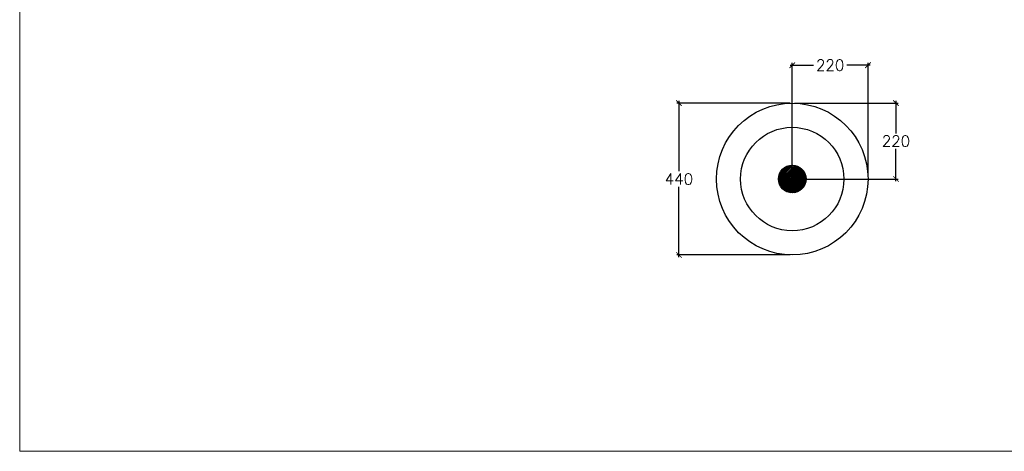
# Model space of a CAD drawing. Extents: x -11826 to -1759, y -5566 to -2206.
# Tile 1 of 13: x -11826 to -8968, y -5566 to -4315. Entities that reach past the tile are written whole.
import ezdxf

# ---------------------------------------------------------------- set-up
doc = ezdxf.new("R2010")
doc.units = 0
doc.header["$LTSCALE"] = 0.2
doc.linetypes.add('ACAD_ISO02W100', pattern=[15, 12, -3])
doc.layers.get('0').update_dxf_attribs({"linetype": 'CONTINUOUS'})
doc.layers.get('Defpoints').update_dxf_attribs({"linetype": 'CONTINUOUS'})
doc.layers.add('Cartiglio', color=7, linetype='CONTINUOUS', lineweight=13)
doc.styles.get("Standard").update_dxf_attribs({"font": 'simplex.shx'})
doc.dimstyles.new('Q_Dettagli', dxfattribs={"dimscale": 32, "dimtxt": 1, "dimasz": 0.5, "dimexe": 0.2, "dimexo": 0.2, "dimgap": 0.2, "dimtad": 0, "dimtih": 1, "dimtoh": 1, "dimzin": 9, "dimdsep": 46, "dimtxsty": 'Standard', "dimblk": 'ARCHTICK', "dimcen": 0.2, "dimdle": 0.2, "dimclrd": 42, "dimclre": 42, "dimclrt": 142, "dimadec": 0, "dimazin": 0, "dimtfac": 1, "dimtofl": 0, "dimtmove": 2, "dimatfit": 0, "dimfxl": 1, "dimtolj": 1, "dimtzin": 0, "dimarcsym": 0})

# ---------------------------------------------------------------- blocks, each defined once
blk = doc.blocks.new('_ArchTick')
at = {"color": 0, "linetype": 'ByBlock', "const_width": 0.15}
blk.add_lwpolyline([(-0.5, -0.5), (0.5, 0.5)], dxfattribs=at)
blk = doc.blocks.new('*D12')
at = {"color": 42, "linetype": 'ACAD_ISO02W100', "lineweight": -2, "transparency": 16777216}
for p, q in [((-9589.6, -4556.9), (-9918.5, -4556.9)), ((-9912.1, -4550.5), (-9912.1, -4754.5)), ((-9912.1, -5003.3), (-9912.1, -4799.3)), ((-9589.6, -4996.9), (-9918.5, -4996.9))]:
    blk.add_line(p, q, dxfattribs=at)
at = {"layer": 'Defpoints', "color": 0, "linetype": 'ACAD_ISO02W100', "transparency": 16777216}
for p in [(-9583.2, -4556.9), (-9912.1, -4996.9), (-9583.2, -4996.9)]:
    blk.add_point(p, dxfattribs=at)
at = {"color": 42, "linetype": 'ACAD_ISO02W100', "lineweight": -2, "transparency": 16777216, "xscale": 16, "yscale": 16, "zscale": 16}
for p, rotation in [((-9912.1, -4556.9), 90), ((-9912.1, -4996.9), 270)]:
    blk.add_blockref('_ArchTick', p, dxfattribs=dict(at, rotation=rotation))
at = {"color": 142, "linetype": 'ACAD_ISO02W100', "transparency": 16777216, "insert": (-9912.1, -4776.9), "char_height": 32, "attachment_point": 5}
blk.add_mtext('\\A1;440', dxfattribs=at)
blk = doc.blocks.new('*D13')
at = {"color": 42, "linetype": 'ACAD_ISO02W100', "lineweight": -2, "transparency": 16777216}
for p, q in [((-9576.8, -4556.9), (-9275.7, -4556.9)), ((-9282.1, -4550.5), (-9282.1, -4644.5)), ((-9282.1, -4783.3), (-9282.1, -4689.3)), ((-9576.8, -4776.9), (-9275.7, -4776.9))]:
    blk.add_line(p, q, dxfattribs=at)
at = {"layer": 'Defpoints', "color": 0, "linetype": 'ACAD_ISO02W100', "transparency": 16777216}
for p in [(-9583.2, -4556.9), (-9583.2, -4776.9), (-9282.1, -4776.9)]:
    blk.add_point(p, dxfattribs=at)
at = {"color": 42, "linetype": 'ACAD_ISO02W100', "lineweight": -2, "transparency": 16777216, "xscale": 16, "yscale": 16, "zscale": 16}
for p, rotation in [((-9282.1, -4556.9), 90), ((-9282.1, -4776.9), 270)]:
    blk.add_blockref('_ArchTick', p, dxfattribs=dict(at, rotation=rotation))
at = {"color": 142, "linetype": 'ACAD_ISO02W100', "transparency": 16777216, "insert": (-9282.1, -4666.9), "char_height": 32, "attachment_point": 5}
blk.add_mtext('\\A1;220', dxfattribs=at)
blk = doc.blocks.new('*D14')
at = {"color": 42, "linetype": 'ACAD_ISO02W100', "lineweight": -2, "transparency": 16777216}
for p, q in [((-9589.6, -4446.8), (-9520.7, -4446.8)), ((-9583.2, -4770.5), (-9583.2, -4440.4)), ((-9356.8, -4446.8), (-9425.6, -4446.8)), ((-9363.2, -4770.5), (-9363.2, -4440.4))]:
    blk.add_line(p, q, dxfattribs=at)
at = {"layer": 'Defpoints', "color": 0, "linetype": 'ACAD_ISO02W100', "transparency": 16777216}
for p in [(-9583.2, -4446.8), (-9583.2, -4776.9), (-9363.2, -4776.9)]:
    blk.add_point(p, dxfattribs=at)
at = {"color": 42, "linetype": 'ACAD_ISO02W100', "lineweight": -2, "transparency": 16777216, "xscale": 16, "yscale": 16, "zscale": 16, "rotation": 180}
blk.add_blockref('_ArchTick', (-9583.2, -4446.8), dxfattribs=at)
at = {"color": 42, "linetype": 'ACAD_ISO02W100', "lineweight": -2, "transparency": 16777216, "xscale": 16, "yscale": 16, "zscale": 16}
blk.add_blockref('_ArchTick', (-9363.2, -4446.8), dxfattribs=at)
at = {"color": 142, "linetype": 'ACAD_ISO02W100', "transparency": 16777216, "insert": (-9473.2, -4446.8), "char_height": 32, "attachment_point": 5}
blk.add_mtext('\\A1;220', dxfattribs=at)

msp = doc.modelspace()

# ---------------------------------------------------------------- hatches: boundary and pattern name
h = msp.add_hatch()
h.set_pattern_fill('ANSI31', color=9)
h.set_pattern_definition([(45, (0, -738.1108), (-2.245064, 2.245064), [])])
h.paths.add_polyline_path([(-9543.172, -4776.865), (-9549.892, -4776.865, -1), (-9616.453, -4776.865, -1), (-9549.892, -4776.865), (-9543.172, -4776.865, 1), (-9623.172, -4776.865, 1)])
h.paths.add_polyline_path([(-9549.892, -4776.865), (-9560.172, -4776.865, -1), (-9606.172, -4776.865, -1), (-9560.172, -4776.865), (-9549.892, -4776.865, 1), (-9616.453, -4776.865, 1)], flags=17)
h.paths.add_polyline_path([(-9560.172, -4776.865, 1), (-9606.172, -4776.865, 1)], flags=16)

# ---------------------------------------------------------------- linework, layer by layer
at = {"color": 42}
for p, q in [((-9586.372, -4776.865), (-9579.972, -4776.865)), ((-9583.172, -4780.065), (-9583.172, -4773.665))]:
    msp.add_line(p, q, dxfattribs=at)
at = {"color": 7}
for radius in [220, 150, 40, 23]:
    msp.add_circle((-9583.172, -4776.865), radius, dxfattribs=at)
at = {"color": 1}
msp.add_circle((-9583.172, -4776.865), 33.281, dxfattribs=at)
at = {"layer": 'Cartiglio', "color": 7, "lineweight": 20, "true_color": 0xffffff}
msp.add_lwpolyline([(-11825.755, -2206.159), (-11825.755, -5566.159), (-7073.755, -5566.159), (-7073.755, -2206.159)], close=True, dxfattribs=at)

# ---------------------------------------------------------------- dimensions: what is measured, and where the dimension line sits
at = {"color": 1, "linetype": 'ACAD_ISO02W100'}
dim = msp.add_linear_dim(base=(-9583.172, -4446.752), p1=(-9363.172, -4776.865), p2=(-9583.172, -4776.865), dimstyle='Q_Dettagli', override={"dimdec": 0}, dxfattribs=at)
dim.commit()
dim.dimension.update_dxf_attribs({"geometry": '*D14', "text_midpoint": (-9473.172, -4446.752)})
for base, p2, picture, middle in [((-9912.121, -4996.865), (-9583.172, -4996.865), '*D12', (-9912.121, -4776.865)), ((-9282.07, -4776.865), (-9583.172, -4776.865), '*D13', (-9282.07, -4666.865))]:
    dim = msp.add_linear_dim(base=base, p1=(-9583.172, -4556.865), p2=p2, angle=90, dimstyle='Q_Dettagli', override={"dimdec": 0}, dxfattribs=at)
    dim.commit()
    dim.dimension.update_dxf_attribs({"geometry": picture, "text_midpoint": middle})

doc.saveas('drawing.dxf')
